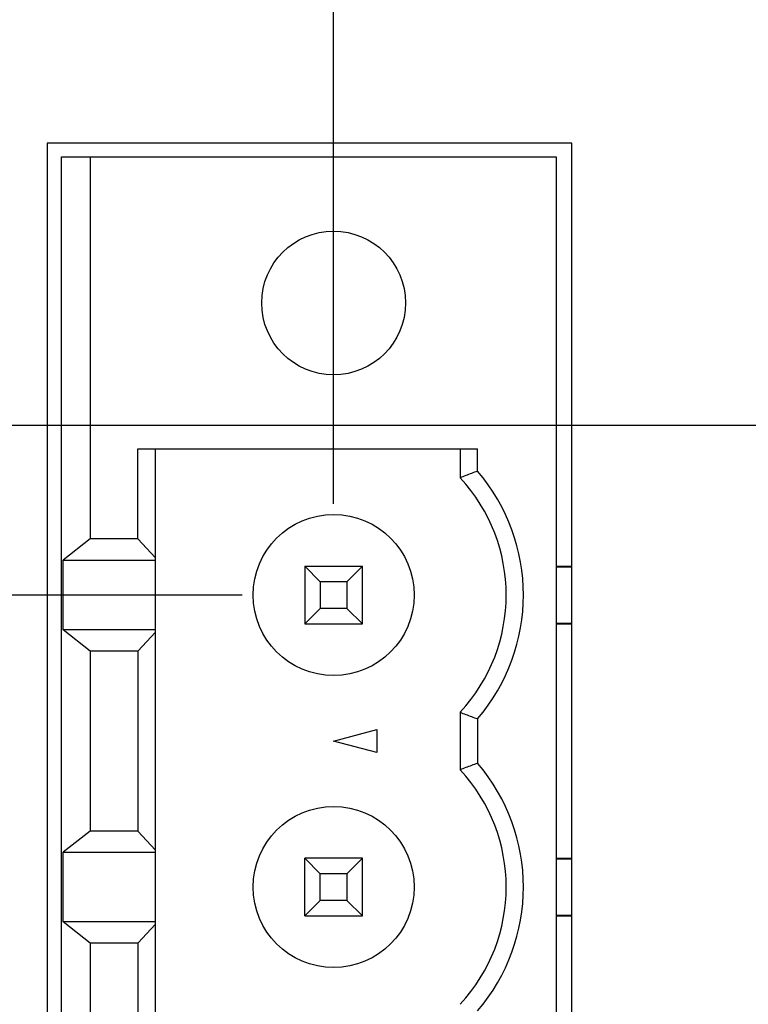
# Model space of a CAD drawing. Header units: inches. Extents: x 0 to 34, y 0 to 22.
# Tile 74 of 111: x 19.6 to 20.1, y 17 to 17.7. Entities that reach past the tile are written whole.
import ezdxf

# ---------------------------------------------------------------- set-up
doc = ezdxf.new("R2010")
doc.units = ezdxf.units.IN
doc.header["$LTSCALE"] = 1.87
doc.header["$MEASUREMENT"] = 0
doc.layers.get('0').update_dxf_attribs({"linetype": 'CONTINUOUS'})
doc.layers.add('DIMENSIONS', color=7, linetype='CONTINUOUS')
doc.styles.get("Standard").update_dxf_attribs({"font": 'txt', "width": 0.8})
doc.dimstyles.new('DIMSTYLE_1', dxfattribs={"dimtxt": 0.125, "dimasz": 0.18, "dimexe": 0.18, "dimexo": 0.0625, "dimgap": 0.09, "dimtad": 0, "dimtih": 1, "dimtoh": 1, "dimdec": 3, "dimzin": 4, "dimdsep": 46, "dimtxsty": 'STANDARD', "dimblk": '_FILLED', "dimblk1": '_FILLED', "dimblk2": '_FILLED', "dimcen": 0.09, "dimadec": 0, "dimazin": 0, "dimtp": 0.01, "dimtm": 0.01, "dimtfac": 1, "dimtdec": 3, "dimtofl": 0, "dimtmove": 0, "dimatfit": 3, "dimldrblk": '_FILLED', "dimfxl": 1, "dimtolj": 1, "dimtzin": 4, "dimarcsym": 0})

# ---------------------------------------------------------------- blocks, each defined once
blk = doc.blocks.new('_FILLED')
at = {"color": 0, "linetype": 'BYBLOCK'}
blk.add_solid([(0, 0), (-1, 0.1736), (-1, -0.1736)], dxfattribs=at)
blk = doc.blocks.new('*D8')
at = {"layer": 'DIMENSIONS', "color": 2, "linetype": 'CONTINUOUS'}
for p, q in [((16.86234, 18.15657), (16.86234, 18.51657)), ((18.67384, 18.15657), (16.73734, 18.15657)), ((20.23574, 17.41371), (16.73734, 17.41371)), ((16.86234, 17.41371), (16.86234, 17.05371))]:
    blk.add_line(p, q, dxfattribs=at)
at = {"layer": 'DIMENSIONS', "color": 2, "linetype": 'CONTINUOUS', "xscale": 0.18, "yscale": 0.18, "zscale": 0.18}
for p, rotation in [((16.86234, 18.15657), 270), ((16.86234, 17.41371), 90)]:
    blk.add_blockref('_FILLED', p, dxfattribs=dict(at, rotation=rotation))
at = {"layer": 'DIMENSIONS', "color": 2, "linetype": 'CONTINUOUS', "width": 0.8}
for s, p in [('.743', (16.51234, 17.87935)), ('[', (16.51234, 17.69185)), (']', (17.11234, 17.69185)), ('18.87', (16.61234, 17.69185))]:
    blk.add_text(s, height=0.125, dxfattribs=at).set_placement(p)
blk = doc.blocks.new('*D17')
at = {"layer": 'DIMENSIONS', "color": 2, "linetype": 'CONTINUOUS'}
for p, q in [((17.61234, 18.07695), (17.61234, 19.78294)), ((19.82098, 17.36021), (19.82098, 19.78294)), ((17.61234, 19.65794), (18.03847, 19.65794)), ((19.82098, 19.65794), (19.38847, 19.65794))]:
    blk.add_line(p, q, dxfattribs=at)
at = {"layer": 'DIMENSIONS', "color": 2, "linetype": 'CONTINUOUS', "xscale": 0.18, "yscale": 0.18, "zscale": 0.18, "rotation": 180}
blk.add_blockref('_FILLED', (17.61234, 19.65794), dxfattribs=at)
at = {"layer": 'DIMENSIONS', "color": 2, "linetype": 'CONTINUOUS', "xscale": 0.18, "yscale": 0.18, "zscale": 0.18}
blk.add_blockref('_FILLED', (19.82098, 19.65794), dxfattribs=at)
at = {"layer": 'DIMENSIONS', "color": 2, "linetype": 'CONTINUOUS', "width": 0.8}
for s, p in [('[', (18.72597, 19.59544)), (']', (19.22597, 19.59544)), ('2.209', (18.10097, 19.59544)), ('56.1', (18.82597, 19.59544))]:
    blk.add_text(s, height=0.125, dxfattribs=at).set_placement(p)
blk = doc.blocks.new('*D18')
at = {"layer": 'DIMENSIONS', "color": 2, "linetype": 'CONTINUOUS'}
for p, q in [((16.11234, 18.15657), (16.11234, 18.51657)), ((18.49688, 18.15657), (15.98734, 18.15657)), ((19.75848, 17.29771), (15.98734, 17.29771)), ((16.11234, 17.29771), (16.11234, 16.93771))]:
    blk.add_line(p, q, dxfattribs=at)
at = {"layer": 'DIMENSIONS', "color": 2, "linetype": 'CONTINUOUS', "xscale": 0.18, "yscale": 0.18, "zscale": 0.18}
for p, rotation in [((16.11234, 18.15657), 270), ((16.11234, 17.29771), 90)]:
    blk.add_blockref('_FILLED', p, dxfattribs=dict(at, rotation=rotation))
at = {"layer": 'DIMENSIONS', "color": 2, "linetype": 'CONTINUOUS', "width": 0.8}
for s, p in [('.859', (15.76234, 17.7679)), ('[', (15.76234, 17.5804)), (']', (16.36234, 17.5804)), ('21.82', (15.86234, 17.5804))]:
    blk.add_text(s, height=0.125, dxfattribs=at).set_placement(p)

msp = doc.modelspace()

# ---------------------------------------------------------------- linework, layer by layer
at = {"color": 7, "linetype": 'CONTINUOUS'}
for p, q in [((19.62496, 17.60721), (19.62496, 16.38721)), ((19.98396, 17.60721), (19.62496, 17.60721)), ((19.98396, 16.38721), (19.98396, 17.60721)), ((19.63476, 16.39771), (19.63476, 17.59771)), ((19.63476, 17.59771), (19.97334, 17.59771)), ((19.65444, 17.59771), (19.65444, 17.33609)), ((19.97334, 17.59771), (19.97334, 16.39771)), ((19.68692, 17.33609), (19.68692, 17.39771)), ((19.68692, 17.39771), (19.9194, 17.39771)), ((19.69919, 16.59771), (19.69919, 17.39771)), ((19.90759, 17.39771), (19.90759, 17.37801)), ((19.9194, 17.38251), (19.9194, 17.39771)), ((19.65444, 17.33609), (19.63582, 17.32153)), ((19.68692, 17.33609), (19.65444, 17.33609)), ((19.69919, 17.32306), (19.68692, 17.33609)), ((19.63582, 17.27389), (19.63582, 17.32153)), ((19.63582, 17.32153), (19.69919, 17.32153)), ((19.80129, 17.31739), (19.80129, 17.27802)), ((19.81184, 17.30684), (19.80129, 17.31739)), ((19.80129, 17.31739), (19.84066, 17.31739)), ((19.83011, 17.30684), (19.84066, 17.31739)), ((19.84066, 17.27802), (19.84066, 17.31739)), ((19.97334, 17.31739), (19.98396, 17.31739)), ((19.97334, 17.31699), (19.98396, 17.31699)), ((19.81184, 17.30684), (19.81184, 17.28857)), ((19.83011, 17.30684), (19.81184, 17.30684)), ((19.83011, 17.30684), (19.83011, 17.28857)), ((19.81184, 17.28857), (19.80129, 17.27802)), ((19.83011, 17.28857), (19.81184, 17.28857)), ((19.84066, 17.27802), (19.83011, 17.28857)), ((19.80129, 17.27802), (19.84066, 17.27802)), ((19.97334, 17.27842), (19.98396, 17.27842)), ((19.97334, 17.27802), (19.98396, 17.27802)), ((19.65444, 17.25932), (19.63582, 17.27389)), ((19.69919, 17.27389), (19.63582, 17.27389)), ((19.68692, 17.25932), (19.69919, 17.27235)), ((19.65444, 17.25932), (19.65444, 17.13609)), ((19.68692, 17.25932), (19.65444, 17.25932)), ((19.68692, 17.25932), (19.68692, 17.13609)), ((19.90759, 17.21741), (19.90759, 17.17801)), ((19.9194, 17.2129), (19.9194, 17.18251)), ((19.82098, 17.19771), (19.85051, 17.20562)), ((19.85051, 17.20562), (19.85051, 17.1898)), ((19.85051, 17.1898), (19.82098, 17.19771)), ((19.65444, 17.13609), (19.63582, 17.12153)), ((19.68692, 17.13609), (19.65444, 17.13609)), ((19.69919, 17.12306), (19.68692, 17.13609)), ((19.63582, 17.07389), (19.63582, 17.12153)), ((19.63582, 17.12153), (19.69919, 17.12153)), ((19.80129, 17.07802), (19.80129, 17.11739)), ((19.80129, 17.11739), (19.81184, 17.10684)), ((19.84066, 17.11739), (19.80129, 17.11739)), ((19.84066, 17.11739), (19.83011, 17.10684)), ((19.84066, 17.07802), (19.84066, 17.11739)), ((19.97334, 17.11739), (19.98396, 17.11739)), ((19.97334, 17.11699), (19.98396, 17.11699)), ((19.81184, 17.08857), (19.81184, 17.10684)), ((19.83011, 17.10684), (19.81184, 17.10684)), ((19.83011, 17.10684), (19.83011, 17.08857)), ((19.81184, 17.08857), (19.80129, 17.07802)), ((19.83011, 17.08857), (19.81184, 17.08857)), ((19.84066, 17.07802), (19.83011, 17.08857)), ((19.65444, 17.05932), (19.63582, 17.07389)), ((19.69919, 17.07389), (19.63582, 17.07389)), ((19.80129, 17.07802), (19.84066, 17.07802)), ((19.97334, 17.07842), (19.98396, 17.07842)), ((19.97334, 17.07802), (19.98396, 17.07802)), ((19.68692, 17.05932), (19.69919, 17.07235)), ((19.65444, 17.05932), (19.65444, 16.93609)), ((19.68692, 17.05932), (19.65444, 17.05932)), ((19.68692, 17.05932), (19.68692, 16.93609))]:
    msp.add_line(p, q, dxfattribs=at)
for centre, radius in [((19.82098, 17.49771), 0.04921), ((19.82098, 17.29771), 0.05512), ((19.82098, 17.09771), 0.05512)]:
    msp.add_circle(centre, radius, dxfattribs=at)
for centre, radius, start, end in [((19.82098, 17.29771), 0.11811, 317.16657, 42.83343), ((19.82098, 17.29771), 0.12992, 319.25095, 40.74905), ((19.82098, 17.09771), 0.12992, 319.25095, 40.74905), ((19.82098, 17.09771), 0.11811, 317.16657, 42.83343)]:
    msp.add_arc(centre, radius, start, end, dxfattribs=at)
for points, knots in [([(19.9194, 17.38251), (19.91804, 17.38201), (19.91536, 17.381), (19.91142, 17.3795), (19.90885, 17.3785), (19.90759, 17.37801)], [0, 0, 0, 0, 0.346046, 0.679259, 1, 1, 1, 1]), ([(19.90759, 17.21741), (19.90885, 17.21691), (19.91142, 17.21592), (19.91535, 17.21441), (19.91804, 17.21341), (19.9194, 17.2129)], [0, 0, 0, 0, 0.320442, 0.653645, 1, 1, 1, 1]), ([(19.9194, 17.18251), (19.91804, 17.18201), (19.91536, 17.181), (19.91142, 17.1795), (19.90885, 17.1785), (19.90759, 17.17801)], [0, 0, 0, 0, 0.346046, 0.679259, 1, 1, 1, 1])]:
    msp.add_open_spline(points, degree=3, knots=knots, dxfattribs=at)

# ---------------------------------------------------------------- dimensions: what is measured, and where the dimension line sits
at = {"layer": 'DIMENSIONS', "color": 2, "linetype": 'CONTINUOUS'}
for base, p1, p2, angle, picture, middle in [((17.61234, 19.65794), (19.82098, 17.36021), (17.61234, 18.07695), 180, '*D17', (18.71347, 19.65794)), ((16.11234, 17.29771), (18.49688, 18.15657), (19.75848, 17.29771), 270, '*D18', (16.11234, 17.73665)), ((16.86234, 18.15657), (20.23574, 17.41371), (18.67384, 18.15657), 90, '*D8', (16.86234, 17.8481))]:
    dim = msp.add_linear_dim(base=base, p1=p1, p2=p2, angle=angle, dimstyle='DIMSTYLE_1', dxfattribs=at)
    dim.commit()
    dim.dimension.update_dxf_attribs({"geometry": picture, "text_midpoint": middle, "dimtype": 160})

doc.saveas('drawing.dxf')
